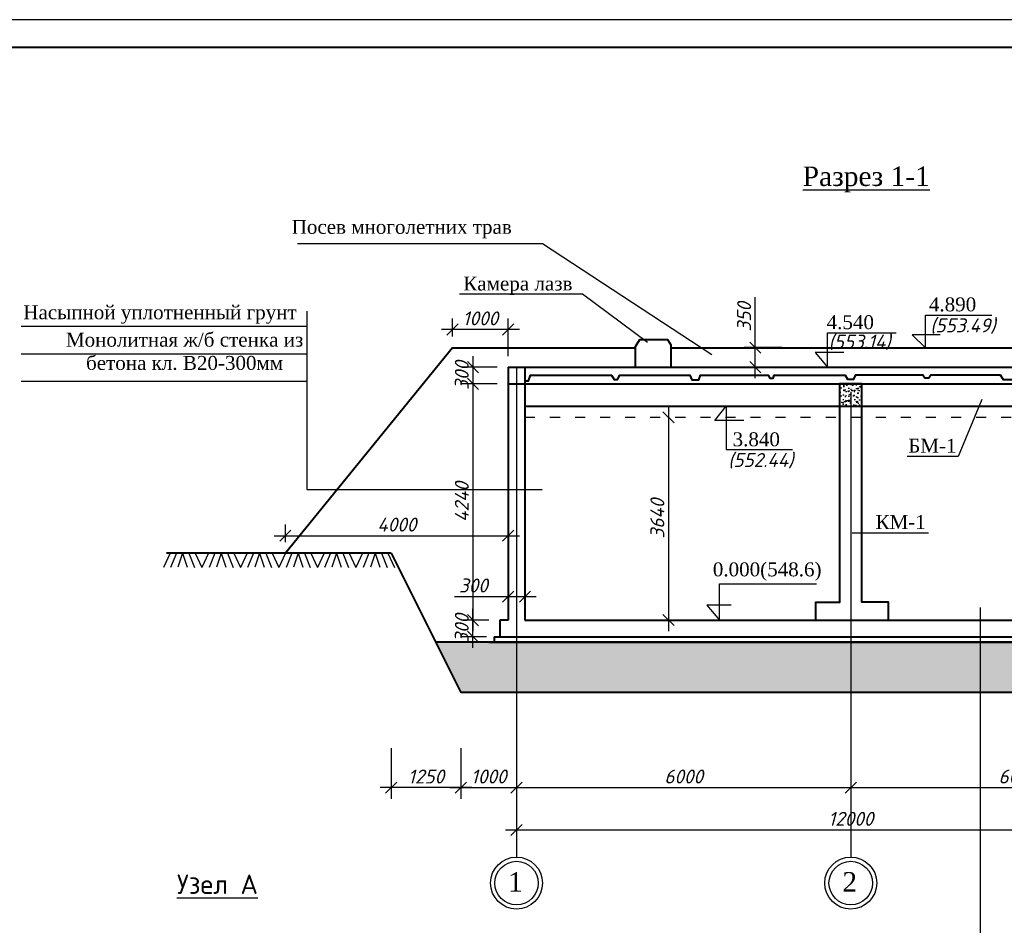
# Model space of a CAD drawing. Header units: millimetres. Extents: x -3143211 to -2549809, y 1060331 to 1394375.
# Tile 129 of 145: x -3028546 to -3010870, y 1312545 to 1328805. Entities that reach past the tile are written whole.
import ezdxf

# ---------------------------------------------------------------- set-up
doc = ezdxf.new("R2010")
doc.units = ezdxf.units.MM
doc.linetypes.add('ACAD_ISO03W100', pattern=[30, 12, -18])
for name, color, linetype in [('01_Red', 7, 'Continuous'), ('Дераза', 5, 'Continuous'), ('ось', 1, 'ACAD_ISO03W100'), ('размер', 34, 'Continuous'), ('РУССКИЙ', 3, 'Continuous'), ('шрифт', 1, 'Continuous')]:
    doc.layers.add(name, color=color, linetype=linetype)
doc.layers.add('Сплошная толстая', color=7, linetype='Continuous', lineweight=40)
doc.styles.get("Standard").update_dxf_attribs({"font": 'isocpeui.ttf'})
doc.styles.add('Times New Romans', font='times.ttf', dxfattribs={"height": 300})
doc.dimstyles.new('STANDARD-100', dxfattribs={"dimtxt": 250, "dimasz": 200, "dimexe": 200, "dimexo": 200, "dimgap": 75, "dimtad": 1, "dimdec": 0, "dimzin": 0, "dimdsep": 46, "dimtxsty": 'Standard', "dimblk": 'OBLIQUE', "dimcen": 0.09, "dimdle": 200, "dimadec": 0, "dimazin": 0, "dimtfac": 1, "dimtdec": 0, "dimtofl": 0, "dimtmove": 0, "dimatfit": 3, "dimldrblk": 'OBLIQUE', "dimfxl": 1, "dimtolj": 1, "dimtzin": 0, "dimarcsym": 0})

# ---------------------------------------------------------------- blocks, each defined once
blk = doc.blocks.new('_Oblique')
at = {"color": 0, "linetype": 'ByBlock', "lineweight": -2}
blk.add_line((-0.5, -0.5), (0.5, 0.5), dxfattribs=at)
blk = doc.blocks.new('*D234')
at = {"layer": 'Defpoints', "color": 0, "transparency": 16777216}
for p in [(-3016898, 1321666), (-3016898, 1318026), (-3016219, 1318026)]:
    blk.add_point(p, dxfattribs=at)
at = {"layer": 'размер', "color": 0, "lineweight": -2, "transparency": 16777216}
for p, q in [((-3016898, 1321866), (-3016898, 1317826)), ((-3017098, 1321666), (-3017098, 1321666)), ((-3016419, 1318026), (-3017098, 1318026))]:
    blk.add_line(p, q, dxfattribs=at)
at = {"layer": 'размер', "color": 0, "lineweight": -2, "transparency": 16777216, "xscale": 200, "yscale": 200, "zscale": 200}
for p, rotation in [((-3016898, 1321666), 90), ((-3016898, 1318026), 270)]:
    blk.add_blockref('_Oblique', p, dxfattribs=dict(at, rotation=rotation))
at = {"layer": 'размер', "color": 0, "transparency": 16777216, "insert": (-3017098, 1319846), "char_height": 250, "attachment_point": 5, "rotation": 90}
blk.add_mtext('\\A1;3640', dxfattribs=at)
blk = doc.blocks.new('*D235')
at = {"layer": 'Defpoints', "color": 0, "transparency": 16777216}
for p in [(-3019476, 1318446), (-3019776, 1318241), (-3019476, 1318234)]:
    blk.add_point(p, dxfattribs=at)
at = {"layer": 'размер', "color": 0, "lineweight": -2, "transparency": 16777216}
for p, q in [((-3019776, 1318441), (-3019776, 1318646)), ((-3019476, 1318434), (-3019476, 1318646)), ((-3020743, 1318446), (-3019776, 1318446)), ((-3019976, 1318446), (-3019276, 1318446))]:
    blk.add_line(p, q, dxfattribs=at)
at = {"layer": 'размер', "color": 0, "lineweight": -2, "transparency": 16777216, "xscale": 200, "yscale": 200, "zscale": 200, "rotation": 180}
blk.add_blockref('_Oblique', (-3019776, 1318446), dxfattribs=at)
at = {"layer": 'размер', "color": 0, "lineweight": -2, "transparency": 16777216, "xscale": 200, "yscale": 200, "zscale": 200}
blk.add_blockref('_Oblique', (-3019476, 1318446), dxfattribs=at)
at = {"layer": 'размер', "color": 0, "transparency": 16777216, "insert": (-3020402, 1318646), "char_height": 250, "attachment_point": 5}
blk.add_mtext('\\A1;300', dxfattribs=at)
blk = doc.blocks.new('*D236')
at = {"layer": 'Defpoints', "color": 0, "transparency": 16777216}
for p in [(-3019626, 1315016), (-3013626, 1315016), (-3013626, 1315016)]:
    blk.add_point(p, dxfattribs=at)
at = {"layer": 'размер', "color": 0, "lineweight": -2, "transparency": 16777216}
blk.add_line((-3019826, 1315016), (-3013426, 1315016), dxfattribs=at)
at = {"layer": 'размер', "color": 0, "lineweight": -2, "transparency": 16777216, "xscale": 200, "yscale": 200, "zscale": 200, "rotation": 180}
blk.add_blockref('_Oblique', (-3019626, 1315016), dxfattribs=at)
at = {"layer": 'размер', "color": 0, "lineweight": -2, "transparency": 16777216, "xscale": 200, "yscale": 200, "zscale": 200}
blk.add_blockref('_Oblique', (-3013626, 1315016), dxfattribs=at)
at = {"layer": 'размер', "color": 0, "transparency": 16777216, "insert": (-3016626, 1315216), "char_height": 250, "width": 744.55, "attachment_point": 5}
blk.add_mtext('\\A1;6000', dxfattribs=at)
blk = doc.blocks.new('*D218')
at = {"layer": 'Defpoints', "color": 0, "transparency": 16777216}
for p in [(-3013626, 1315016), (-3007626, 1315016), (-3007626, 1315016)]:
    blk.add_point(p, dxfattribs=at)
at = {"layer": 'размер', "color": 0, "lineweight": -2, "transparency": 16777216}
blk.add_line((-3013826, 1315016), (-3007426, 1315016), dxfattribs=at)
at = {"layer": 'размер', "color": 0, "lineweight": -2, "transparency": 16777216, "xscale": 200, "yscale": 200, "zscale": 200, "rotation": 180}
blk.add_blockref('_Oblique', (-3013626, 1315016), dxfattribs=at)
at = {"layer": 'размер', "color": 0, "lineweight": -2, "transparency": 16777216, "xscale": 200, "yscale": 200, "zscale": 200}
blk.add_blockref('_Oblique', (-3007626, 1315016), dxfattribs=at)
at = {"layer": 'размер', "color": 0, "transparency": 16777216, "insert": (-3010626, 1315216), "char_height": 250, "width": 744.55, "attachment_point": 5}
blk.add_mtext('\\A1;6000', dxfattribs=at)
blk = doc.blocks.new('*D221')
at = {"layer": 'Defpoints', "color": 0, "transparency": 16777216}
for p in [(-3019626, 1314257), (-3007626, 1314257), (-3007626, 1314254)]:
    blk.add_point(p, dxfattribs=at)
at = {"layer": 'размер', "color": 0, "lineweight": -2, "transparency": 16777216}
for p, q in [((-3007626, 1314454), (-3007626, 1314457)), ((-3019826, 1314257), (-3007426, 1314257))]:
    blk.add_line(p, q, dxfattribs=at)
at = {"layer": 'размер', "color": 0, "lineweight": -2, "transparency": 16777216, "xscale": 200, "yscale": 200, "zscale": 200, "rotation": 180}
blk.add_blockref('_Oblique', (-3019626, 1314257), dxfattribs=at)
at = {"layer": 'размер', "color": 0, "lineweight": -2, "transparency": 16777216, "xscale": 200, "yscale": 200, "zscale": 200}
blk.add_blockref('_Oblique', (-3007626, 1314257), dxfattribs=at)
at = {"layer": 'размер', "color": 0, "transparency": 16777216, "insert": (-3013626, 1314457), "char_height": 250, "width": 873.9, "attachment_point": 5}
blk.add_mtext('\\A1;12000', dxfattribs=at)
blk = doc.blocks.new('*D242')
at = {"color": 0, "lineweight": -2, "transparency": 16777216}
for p, q in [((-3015341, 1322916), (-3015341, 1323821)), ((-3014866, 1322916), (-3015541, 1322916)), ((-3015341, 1322366), (-3015341, 1322916)), ((-3014866, 1322566), (-3015541, 1322566))]:
    blk.add_line(p, q, dxfattribs=at)
at = {"layer": 'Defpoints', "color": 0, "transparency": 16777216}
for p in [(-3015341, 1322916), (-3014666, 1322916), (-3014666, 1322566)]:
    blk.add_point(p, dxfattribs=at)
at = {"color": 0, "lineweight": -2, "transparency": 16777216, "xscale": 200, "yscale": 200, "zscale": 200}
for p, rotation in [((-3015341, 1322916), 90), ((-3015341, 1322566), 270)]:
    blk.add_blockref('_Oblique', p, dxfattribs=dict(at, rotation=rotation))
at = {"color": 0, "transparency": 16777216, "insert": (-3015541, 1323469), "char_height": 250, "attachment_point": 5, "rotation": 90}
blk.add_mtext('\\A1;{\\fISOCPEUR|b0|i1|c238|p34;35}0', dxfattribs=at)
blk = doc.blocks.new('*D256')
at = {"color": 0, "lineweight": -2, "transparency": 16777216}
for p, q in [((-3020776, 1323116), (-3020776, 1323442)), ((-3019776, 1322766), (-3019776, 1323442)), ((-3019576, 1323242), (-3020976, 1323242))]:
    blk.add_line(p, q, dxfattribs=at)
at = {"layer": 'Defpoints', "color": 0, "transparency": 16777216}
for p in [(-3020776, 1323242), (-3020776, 1322916), (-3019776, 1322566)]:
    blk.add_point(p, dxfattribs=at)
at = {"color": 0, "lineweight": -2, "transparency": 16777216, "xscale": 200, "yscale": 200, "zscale": 200, "rotation": 180}
blk.add_blockref('_Oblique', (-3020776, 1323242), dxfattribs=at)
at = {"color": 0, "lineweight": -2, "transparency": 16777216, "xscale": 200, "yscale": 200, "zscale": 200}
blk.add_blockref('_Oblique', (-3019776, 1323242), dxfattribs=at)
at = {"color": 0, "transparency": 16777216, "insert": (-3020276, 1323442), "char_height": 250, "attachment_point": 5}
blk.add_mtext('\\A1;1000', dxfattribs=at)
blk = doc.blocks.new('*D212')
at = {"layer": 'Defpoints', "color": 0, "transparency": 16777216}
for p in [(-3019776, 1322566), (-3020409, 1322266), (-3019776, 1322266)]:
    blk.add_point(p, dxfattribs=at)
at = {"layer": 'размер', "color": 0, "lineweight": -2, "transparency": 16777216}
for p, q in [((-3020409, 1322766), (-3020409, 1322066)), ((-3019976, 1322566), (-3020609, 1322566)), ((-3019976, 1322266), (-3020609, 1322266))]:
    blk.add_line(p, q, dxfattribs=at)
at = {"layer": 'размер', "color": 0, "lineweight": -2, "transparency": 16777216, "xscale": 200, "yscale": 200, "zscale": 200}
for p, rotation in [((-3020409, 1322566), 90), ((-3020409, 1322266), 270)]:
    blk.add_blockref('_Oblique', p, dxfattribs=dict(at, rotation=rotation))
at = {"layer": 'размер', "color": 0, "transparency": 16777216, "insert": (-3020609, 1322416), "char_height": 250, "attachment_point": 5, "rotation": 90}
blk.add_mtext('\\A1;300', dxfattribs=at)
blk = doc.blocks.new('*D213')
at = {"layer": 'Defpoints', "color": 0, "transparency": 16777216}
for p in [(-3019776, 1322266), (-3020409, 1318024), (-3019926, 1318024)]:
    blk.add_point(p, dxfattribs=at)
at = {"layer": 'размер', "color": 0, "lineweight": -2, "transparency": 16777216}
for p, q in [((-3020409, 1322466), (-3020409, 1317824)), ((-3019976, 1322266), (-3020609, 1322266)), ((-3020126, 1318024), (-3020609, 1318024))]:
    blk.add_line(p, q, dxfattribs=at)
at = {"layer": 'размер', "color": 0, "lineweight": -2, "transparency": 16777216, "xscale": 200, "yscale": 200, "zscale": 200}
for p, rotation in [((-3020409, 1322266), 90), ((-3020409, 1318024), 270)]:
    blk.add_blockref('_Oblique', p, dxfattribs=dict(at, rotation=rotation))
at = {"layer": 'размер', "color": 0, "transparency": 16777216, "insert": (-3020609, 1320145), "char_height": 250, "attachment_point": 5, "rotation": 90}
blk.add_mtext('\\A1;4240', dxfattribs=at)
blk = doc.blocks.new('*D257')
at = {"color": 0, "lineweight": -2, "transparency": 16777216}
for p, q in [((-3020409, 1317526), (-3020409, 1318224)), ((-3020126, 1318024), (-3020609, 1318024)), ((-3020165, 1317726), (-3020609, 1317726))]:
    blk.add_line(p, q, dxfattribs=at)
at = {"layer": 'Defpoints', "color": 0, "transparency": 16777216}
for p in [(-3020409, 1318024), (-3019926, 1318024), (-3019965, 1317726)]:
    blk.add_point(p, dxfattribs=at)
at = {"color": 0, "lineweight": -2, "transparency": 16777216, "xscale": 200, "yscale": 200, "zscale": 200}
for p, rotation in [((-3020409, 1318024), 90), ((-3020409, 1317726), 270)]:
    blk.add_blockref('_Oblique', p, dxfattribs=dict(at, rotation=rotation))
at = {"color": 0, "transparency": 16777216, "insert": (-3020609, 1317875), "char_height": 250, "attachment_point": 5, "rotation": 90}
blk.add_mtext('\\A1;{\\fISOCPEUR|b0|i1|c238|p34;300}', dxfattribs=at)
blk = doc.blocks.new('*D260')
at = {"color": 0, "lineweight": -2, "transparency": 16777216}
for p, q in [((-3020626, 1315726), (-3020626, 1314816)), ((-3019626, 1315726), (-3019626, 1314816)), ((-3020826, 1315016), (-3019426, 1315016))]:
    blk.add_line(p, q, dxfattribs=at)
at = {"layer": 'Defpoints', "color": 0, "transparency": 16777216}
for p in [(-3020626, 1315926), (-3019626, 1315926), (-3019626, 1315016)]:
    blk.add_point(p, dxfattribs=at)
at = {"color": 0, "lineweight": -2, "transparency": 16777216, "xscale": 200, "yscale": 200, "zscale": 200, "rotation": 180}
blk.add_blockref('_Oblique', (-3020626, 1315016), dxfattribs=at)
at = {"color": 0, "lineweight": -2, "transparency": 16777216, "xscale": 200, "yscale": 200, "zscale": 200}
blk.add_blockref('_Oblique', (-3019626, 1315016), dxfattribs=at)
at = {"color": 0, "transparency": 16777216, "insert": (-3020126, 1315216), "char_height": 250, "attachment_point": 5}
blk.add_mtext('\\A1;1000', dxfattribs=at)
blk = doc.blocks.new('*D261')
at = {"color": 0, "lineweight": -2, "transparency": 16777216}
for p, q in [((-3023776, 1319426), (-3023776, 1319739)), ((-3019776, 1319426), (-3019776, 1319739)), ((-3023976, 1319539), (-3019576, 1319539))]:
    blk.add_line(p, q, dxfattribs=at)
at = {"layer": 'Defpoints', "color": 0, "transparency": 16777216}
for p in [(-3019776, 1319539), (-3023776, 1319226), (-3019776, 1319226)]:
    blk.add_point(p, dxfattribs=at)
at = {"color": 0, "lineweight": -2, "transparency": 16777216, "xscale": 200, "yscale": 200, "zscale": 200, "rotation": 180}
blk.add_blockref('_Oblique', (-3023776, 1319539), dxfattribs=at)
at = {"color": 0, "lineweight": -2, "transparency": 16777216, "xscale": 200, "yscale": 200, "zscale": 200}
blk.add_blockref('_Oblique', (-3019776, 1319539), dxfattribs=at)
at = {"color": 0, "transparency": 16777216, "insert": (-3021776, 1319739), "char_height": 250, "attachment_point": 5}
blk.add_mtext('\\A1;4000', dxfattribs=at)
blk = doc.blocks.new('*D269')
at = {"color": 0, "lineweight": -2, "transparency": 16777216}
for p, q in [((-3021876, 1315726), (-3021876, 1314816)), ((-3020626, 1315726), (-3020626, 1314816)), ((-3020426, 1315016), (-3022076, 1315016))]:
    blk.add_line(p, q, dxfattribs=at)
at = {"layer": 'Defpoints', "color": 0, "transparency": 16777216}
for p in [(-3021876, 1315926), (-3020626, 1315926), (-3021876, 1315016)]:
    blk.add_point(p, dxfattribs=at)
at = {"color": 0, "lineweight": -2, "transparency": 16777216, "xscale": 200, "yscale": 200, "zscale": 200, "rotation": 180}
blk.add_blockref('_Oblique', (-3021876, 1315016), dxfattribs=at)
at = {"color": 0, "lineweight": -2, "transparency": 16777216, "xscale": 200, "yscale": 200, "zscale": 200}
blk.add_blockref('_Oblique', (-3020626, 1315016), dxfattribs=at)
at = {"color": 0, "transparency": 16777216, "insert": (-3021251, 1315216), "char_height": 250, "attachment_point": 5}
blk.add_mtext('\\A1;1250', dxfattribs=at)

msp = doc.modelspace()

# ---------------------------------------------------------------- hatches: boundary and pattern name
at = {"layer": '01_Red'}
h = msp.add_hatch(dxfattribs=at)
h.set_pattern_fill('GRAVEL', color=251, scale=15)
h.set_pattern_definition([(228.0127875, (-5395.41, 481), (-3048.00000024, -3428.99999979), [51.258216, -5074.572546]), (184.969741, (-5429.701, 442.9), (4571.99999819, 381.000021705), [87.96071, -8708.107334]), (132.5104471, (-5517.33, 435.28), (3810.00000161, -4190.99999854), [62.02223, -6140.20842]), (267.273689, (-5665.921, 340.03), (381.0000008, 7619.99999996), [80.10068, -7929.965614]), (292.8336542, (-5669.731, 260.02), (-1905.00000016, 4571.99999993), [78.545055, -7775.97116]), (357.273689, (-5639.251, 187.63), (-7619.99999996, 381.0000008), [80.10068, -7929.965614]), (37.69424047, (-5559.241, 183.82), (-4952.99999978, -3810.000000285), [105.92905, -10486.967297]), (72.25532837, (-5475.421, 248.59), (2667.00000072, 8381.99999977), [100.00793, -9900.78849]), (121.4295656, (-5444.941, 343.84), (-3048.00000043, 4952.99999973), [80.37195, -7956.831855]), (175.2363583, (-5486.85, 412.42), (4190.99999994, -381.00000066), [91.75699, -4496.090542]), (222.3974378, (-5578.291, 420.04), (-4571.999999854, -4191.00000016), [118.66169, -11747.515877]), (138.8140748, (-5288.73, 336.22), (-2666.99999984, 2286.0000002), [40.50068, -4009.584874]), (171.4692344, (-5319.211, 362.89), (4953.00000013, -761.99999914), [77.052297, -7628.19585]), (225, (-5395.4, 374.32), (-5e-14, -381), [53.8814, -484.933966]), (203.1985905, (-5422.08, 420.04), (1905.00000005, 761.9999999), [29.0162, -2872.593355]), (291.8014095, (-5448.75, 408.61), (-381.0000001, 1143), [41.034843, -2010.71295]), (30.9637565, (-5433.51, 370.51), (1143, 762), [66.64795, -2154.944723]), (161.565051, (-5376.36, 404.8), (762, -381), [48.19307, -1156.634718]), (16.3895403, (-5669.731, 408.61), (3810, 1143), [67.5132, -6683.824]), (70.3461759, (-5604.96, 427.66), (-1524.00000014, -4190.99999995), [56.63984, -5607.33235]), (293.1985905, (-5376.36, 481), (-761.9999999, 1905.00000005), [58.032015, -2843.57754]), (343.6104597, (-5353.501, 427.66), (-3810.00000008, 1142.99999973), [67.5132, -6683.824]), (339.4439548, (-5669.73, 172.39), (-1905, 762), [65.10528, -3190.160147]), (294.7751406, (-5608.77, 149.53), (-1905.00000227, 4190.99999897), [54.55082, -5400.539007]), (66.8014095, (-5372.55, 100), (761.9999999, 1905.00000005), [58.032015, -2843.57754]), (17.35402464, (-5349.691, 153.34), (-4952.9999999, -1524.00000032), [63.86741, -6322.856397]), (69.4439548, (-5559.24, 100), (-762, -1905), [32.55264, -3222.712787]), (101.3099325, (-5395.41, 100), (-381, 1524), [19.42719, -1923.299245]), (165.9637565, (-5399.22, 119.05), (1143, -381), [78.545055, -1492.35819]), (186.00900596, (-5475.421, 138.1), (3809.99999998, 381.0000002), [72.79005, -7206.20473]), (303.6900675, (-5433.51, 336.22), (-381, 762), [54.94858, -1318.766454]), (353.1572266, (-5403.031, 290.5), (6477.00000004, -761.99999966), [95.933514, -9497.40136]), (60.9453959, (-5307.78, 279.07), (-1524.00000004, -2666.99999998), [39.226236, -3883.408848]), (90, (-5288.73, 313.36), (-381, 381), [22.86, -358.14]), (120.2564372, (-5483.04, 149.53), (1523.99999981, -2667.0000001), [52.930044, -5240.091116]), (48.0127875, (-5509.71, 195.25), (3048.00000025, 3428.99999978), [102.51643, -5023.31433]), (0, (-5441.13, 271.45), (381, 381), [99.06, -281.94]), (325.3048465, (-5342.07, 271.45), (3810.00000144, -2666.99999794), [60.241434, -5963.89751]), (254.0546041, (-5292.54, 237.16), (-381, -1524), [55.47436, -2718.247506]), (207.64597536, (-5307.781, 183.82), (-7239.000000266, -3809.999999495), [90.321765, -8941.869663]), (175.42607874, (-5387.791, 141.91), (-4953, 381), [95.55442, -9459.87697])])
h.paths.add_polyline_path([(-3021076.17983, 1317626.21552), (-3020626.10062, 1316726.21552), (-3006626.10062, 1316726.21552), (-3006176.02141, 1317626.21552)])
at = {"layer": 'Дераза'}
h = msp.add_hatch(dxfattribs=at)
h.set_pattern_fill('AR-CONC', color=0)
h.set_pattern_definition([(50, (123633.97, -986962.96), (182.184669, -15.9390855), [19.05, -209.55]), (355, (123633.97, -986962.96), (-35.243421, 191.056845), [15.24, -167.640584]), (100.4514447, (123649.15, -986964.29), (146.941247, 175.117752), [16.190009, -178.090245]), (46.1842, (123633.97, -986912.16), (271.079041, -42.042328), [28.575, -314.325]), (96.6355576, (123656.56, -986915.67), (237.404134, 247.426125), [24.285023, -267.135608]), (351.184151, (123633.97, -986912.16), (237.404134, 247.426125), [22.859967, -251.459732]), (21, (123659.37, -986924.86), (151.614391, -102.265198), [19.05, -209.55]), (326, (123659.37, -986924.86), (61.802028, 184.187966), [15.24, -167.64]), (71.451445, (123672, -986933.38), (213.416419, 81.922769), [16.190009, -178.089938]), (37.5, (123633.966, -986962.96), (3.0886033, 84.5550389), [0, -165.608, 0, -170.18, 0, -168.275]), (7.5, (123633.97, -986962.96), (66.8196625, 100.1805748), [0, -97.028, 0, -161.798, 0, -64.135]), (327.5, (123577.324, -986962.96), (135.5905952, -5.728744), [0, -63.5, 0, -198.12, 0, -262.89]), (317.5, (123551.92, -986962.96), (148.1291814, 25.426491), [0, -82.55, 0, -131.572, 0, -186.69])])
h.paths.add_polyline_path([(-3013426.53447, 1322065.32493), (-3013826.36874, 1322065.77555), (-3013826.36874, 1321865.77555), (-3013426.53447, 1321865.32493)])
h.paths.add_polyline_path([(-3013425.95575, 1322265.77555), (-3013825.79002, 1322265.77555), (-3013826.36874, 1322065.77555), (-3013426.53447, 1322065.77555)])

# ---------------------------------------------------------------- linework, layer by layer
at = {"color": 0}
for p, q in [((-3025846.98642, 1319225.77555), (-3025966.87054, 1318971.15897)), ((-3025733.58243, 1319225.77555), (-3025837.26587, 1318969.54055)), ((-3025621.22936, 1319225.77555), (-3025704.69148, 1318972.72024)), ((-3025621.22936, 1319225.77555), (-3025537.76725, 1318972.72024)), ((-3025508.8763, 1319225.77555), (-3025405.19285, 1318969.54055)), ((-3025395.47231, 1319225.77555), (-3025275.58819, 1318971.15897)), ((-3025155.70407, 1319225.77555), (-3025275.58819, 1318971.15897)), ((-3025042.30008, 1319225.77555), (-3025145.98352, 1318969.54055)), ((-3024929.94701, 1319225.77555), (-3025013.40913, 1318972.72024)), ((-3024929.94701, 1319225.77555), (-3024846.4849, 1318972.72024)), ((-3024817.59395, 1319225.77555), (-3024713.9105, 1318969.54055)), ((-3024704.18996, 1319225.77555), (-3024584.30584, 1318971.15897)), ((-3024464.42172, 1319225.77555), (-3024584.30584, 1318971.15897)), ((-3024351.01773, 1319225.77555), (-3024454.70118, 1318969.54055)), ((-3024238.66466, 1319225.77555), (-3024322.12678, 1318972.72024)), ((-3024238.66466, 1319225.77555), (-3024155.20255, 1318972.72024)), ((-3024126.3116, 1319225.77555), (-3024022.62815, 1318969.54055)), ((-3024012.90761, 1319225.77555), (-3023893.02349, 1318971.15897)), ((-3023773.13937, 1319225.77555), (-3023893.02349, 1318971.15897)), ((-3023659.73538, 1319225.77555), (-3023763.41883, 1318969.54055)), ((-3023547.38231, 1319225.77555), (-3023630.84443, 1318972.72024)), ((-3023547.38231, 1319225.77555), (-3023463.9202, 1318972.72024)), ((-3023435.02925, 1319225.77555), (-3023331.3458, 1318969.54055)), ((-3023321.62526, 1319225.77555), (-3023201.74114, 1318971.15897)), ((-3023081.85702, 1319225.77555), (-3023201.74114, 1318971.15897)), ((-3022968.45303, 1319225.77555), (-3023072.13648, 1318969.54055)), ((-3022856.09997, 1319225.77555), (-3022939.56208, 1318972.72024)), ((-3022856.09997, 1319225.77555), (-3022772.63785, 1318972.72024)), ((-3022743.7469, 1319225.77555), (-3022640.06345, 1318969.54055)), ((-3022630.34291, 1319225.77555), (-3022510.45879, 1318971.15897)), ((-3022390.57467, 1319225.77555), (-3022510.45879, 1318971.15897)), ((-3022277.17068, 1319225.77555), (-3022380.85413, 1318969.54055)), ((-3022164.81762, 1319225.77555), (-3022248.27973, 1318972.72024)), ((-3022164.81762, 1319225.77555), (-3022081.3555, 1318972.72024)), ((-3022052.46455, 1319225.77555), (-3021948.78111, 1318969.54055)), ((-3021939.06056, 1319225.77555), (-3021819.17644, 1318971.15897))]:
    msp.add_line(p, q, dxfattribs=at)
msp.add_line((-3021876.10062, 1319225.77555), (-3020626.10062, 1316726.21552))
msp.add_lwpolyline([(-3057296.73173, 1286804.62022), (-2997896.73173, 1286804.62022), (-2997896.73173, 1328804.62022), (-3057296.73173, 1328804.62022)], close=True)
at = {"lineweight": 40, "ltscale": 25}
msp.add_lwpolyline([(-3055296.73173, 1287304.62022), (-2998396.73173, 1287304.62022), (-2998396.73173, 1328304.62022), (-3055296.73173, 1328304.62022)], close=True, dxfattribs=at)
at = {"color": 0}
for points in [[(-3019162.05718, 1324789.06344), (-3016122.18566, 1322791.03568)], [(-3023388.87338, 1323573.78635), (-3023388.87338, 1320370.96977), (-3019168.7768, 1320367.82019)]]:
    msp.add_lwpolyline(points, dxfattribs=at)
at = {"layer": 'ось', "color": 0, "ltscale": 15}
msp.add_line((-3019475.96997, 1321665.77555), (-3007907.81849, 1321665.77555), dxfattribs=at)
at = {"layer": 'размер', "color": 0}
for points in [[(-3015547.67372, 1321610.086), (-3016064.59478, 1321610.086), (-3015860.62025, 1321865.77555), (-3015860.62025, 1321085.24416), (-3014669.34475, 1321085.24416)], [(-3011272.19624, 1321983.25866), (-3011700.20902, 1320961.73703), (-3012613.55531, 1320961.73703)], [(-3013599.76455, 1319591.43302), (-3012232.61462, 1319591.43302)], [(-3015773.0894, 1318295.58032), (-3016212.33515, 1318295.58032), (-3015983.25499, 1318025.77555), (-3015983.25499, 1318676.10719), (-3014242.10724, 1318676.10719)]]:
    msp.add_lwpolyline(points, dxfattribs=at)
at = {"layer": 'Сплошная толстая', "color": 0}
for p, q in [((-3020776.12725, 1322915.86125), (-3023776.12725, 1319225.77555)), ((-3020775.67177, 1322915.86125), (-3017491.14626, 1322915.86125)), ((-3016859.31806, 1322915.86125), (-3006476.074, 1322915.86125)), ((-3019775.67177, 1322565.86125), (-3007476.074, 1322565.86125)), ((-3019775.67177, 1322565.86125), (-3019775.67177, 1318024.49127)), ((-3019475.96997, 1322565.86125), (-3019475.96997, 1318025.77555)), ((-3021876.10062, 1319225.77555), (-3025909.85781, 1319225.77555)), ((-3021876.10062, 1319225.77555), (-3020626.10062, 1316726.21552)), ((-3019775.67177, 1318024.49127), (-3019925.67177, 1318024.49127)), ((-3019925.67177, 1318024.49127), (-3019925.67177, 1317725.77555)), ((-3019475.96997, 1318025.77555), (-3007776.28931, 1318025.77555)), ((-3006176.02141, 1317626.21552), (-3021076.17983, 1317626.21552)), ((-3020125.91397, 1317625.90599), (-3007542.50915, 1317625.90599)), ((-3020025.67177, 1317725.77555), (-3007226.52948, 1317725.77555)), ((-3020025.67177, 1317725.77555), (-3020025.67177, 1317625.90599)), ((-3019837.88718, 1317625.90599), (-3007126.28728, 1317625.90599)), ((-3006626.10062, 1316726.21552), (-3020626.10062, 1316726.21552))]:
    msp.add_line(p, q, dxfattribs=at)
for points in [[(-3017491.14626, 1322568.86125), (-3017491.14626, 1322936.75814), (-3017410.31323, 1323064.5754), (-3016916.87088, 1323064.5754), (-3016856.64152, 1322964.81165), (-3016856.64152, 1322568.86125)], [(-3019475.96997, 1322318.90962), (-3019411.8811, 1322318.90962), (-3019373.26961, 1322424.9993), (-3017923.13588, 1322424.9993), (-3017873.6561, 1322344.36508), (-3017811.40899, 1322344.36508), (-3017770.96633, 1322425.15345), (-3016512.33115, 1322425.15345), (-3016476.72543, 1322340.71078), (-3016354.60377, 1322340.71078), (-3016321.58756, 1322424.5855), (-3015110.92397, 1322424.5855), (-3015079.45907, 1322368.82236), (-3015018.13992, 1322368.82236), (-3014998.5702, 1322424.87373), (-3013725.75987, 1322424.87373), (-3013684.37583, 1322350.35018), (-3013570.32517, 1322350.35018), (-3013533.53919, 1322426.15376), (-3012331.12401, 1322426.15376), (-3012296.68583, 1322374.26535), (-3012223.75843, 1322374.26535), (-3012190.33301, 1322425.87708), (-3010942.33997, 1322425.87708), (-3010887.58858, 1322345.09083), (-3010704.89974, 1322345.09083)], [(-3019775.67177, 1322265.77555), (-3007476.074, 1322265.77555)], [(-3013826.36874, 1322265.77555), (-3013826.36874, 1318338.43498), (-3014256.90131, 1318338.43498), (-3014256.90131, 1318025.77555)], [(-3012950.31715, 1318025.77555), (-3012950.31715, 1318345.504), (-3013426.53447, 1318345.504), (-3013426.53447, 1322265.77555)], [(-3019463.13502, 1321865.77555), (-3007776.28931, 1321865.77555)]]:
    msp.add_lwpolyline(points, dxfattribs=at)
msp.add_lwpolyline([(-3013826.36874, 1321865.77555), (-3013426.53447, 1321865.77555), (-3013426.2125, 1322265.32493), (-3013826.04678, 1322266.22616)], close=True, dxfattribs=at)
at = {"layer": 'шрифт', "color": 0}
msp.add_line((-3011302.22808, 1318248.20073), (-3011302.22808, 1309972.99495), dxfattribs=at)
for points in [[(-3023555.99822, 1324789.06344), (-3019162.05718, 1324789.06344)], [(-3020652.91233, 1323882.25708), (-3018443.54377, 1323882.25708), (-3017277.65024, 1323014.42926)], [(-3012020.26952, 1323149.06646), (-3012523.1172, 1323149.06646), (-3012286.85865, 1322915.86125), (-3012286.85865, 1323502.16493), (-3011092.49468, 1323502.16493)], [(-3028516.64482, 1323299.50498), (-3023388.87338, 1323299.50498)], [(-3013752.9186, 1322828.83994), (-3014265.43665, 1322828.83994), (-3014043.69389, 1322565.86125), (-3014043.69389, 1323182.40968), (-3012812.57222, 1323182.40968)], [(-3028516.64482, 1322805.76706), (-3023388.87338, 1322805.76706)], [(-3019626.10062, 1322565.86125), (-3019626.10062, 1313768.78126)], [(-3028516.64482, 1322313.14535), (-3023388.87338, 1322313.14535)], [(-3013626.10062, 1322124.32876), (-3013626.10062, 1313768.78126)]]:
    msp.add_lwpolyline(points, dxfattribs=at)
for centre, radius in [((-3019626.10062, 1313302.69807), 466.08319), ((-3013626.10062, 1313302.69807), 466.08319), ((-3019626.10062, 1313302.69807), 391.08319), ((-3013626.10062, 1313302.69807), 391.08319)]:
    msp.add_circle(centre, radius, dxfattribs=at)

# ---------------------------------------------------------------- texts
at = {"attachment_point": 1}
for s, insert, char_height, width in [('(553.49)', (-3012199.73411, 1323441.10178), 250, 1207.3613788), ('(553.14)', (-3014024.77553, 1323149.86818), 250, 1207.3613788), ('(552.44)', (-3015826.98777, 1321024.18102), 250, 1060.3409091), ('{\\fISOCPEUR|b0|i0|c204|p34;\\LУзел А}', (-3025722.44866, 1313457.62851), 350, 2074.5216078)]:
    msp.add_mtext(s, dxfattribs=dict(at, insert=insert, char_height=char_height, width=width))
at = {"layer": 'размер', "color": 0, "char_height": 250, "attachment_point": 2}
for s, insert, width in [('{\\fTimes New Roman|b0|i0|c0|p18;3.840}', (-3015322.822, 1321395.71084), 7229.0818203), ('{\\fTimes New Roman|b0|i0|c204|p18;БМ-1}', (-3012160.47047, 1321281.09364), 1002.3168452), ('{\\fTimes New Roman|b0|i0|c204|p18;КМ-1}', (-3012731.03457, 1319910.78963), 839.3781543), ('{\\fTimes New Roman|b0|i0|c204|p18;0.000(548.6)}', (-3015126.70386, 1319060.30873), 1801.3464311)]:
    msp.add_mtext(s, dxfattribs=dict(at, insert=insert, width=width))
at = {"layer": 'РУССКИЙ', "color": 0, "insert": (-3080373.952, 1323902.79692), "char_height": 300, "width": 20366.9950558, "attachment_point": 1, "style": 'Times New Romans'}
msp.add_mtext('{\\T0.9;                          Характеристики района строительства:\\PПроект разработан для следующих условий строительства:\\PРасчетная зимняя температура воздух   -8 °C\\PСкоростной напор ветра             - 38кг/м2\\PВес снегового покрова               - 50кг/м2\\PСейсмичность площадки              - 7 баллов\\PКатегория грунтов по сейсмическим свойствам - III.\\PРасчетная сейсмичность площадки     - 8 баллов\\PГлубина промерзания грунта           -  0.30 м\\P                            Инженерно-геологические данные:}  \\P\\pi886.251,t12048.75;{\\LПервый инженерно-геологический элемент (ИГЭ-1)} – Лессовидные супеси, лёгкие,\\Pкоричневого цвета, твёрдых, высокопористые, просадочные, залегающие выше УПВ.\\PГрунты слоя развиты повсеместно в разрезе участка изысканий и залегают с поверхности под почвенно-растительным.\\PМощность грунтов элемента изменяется в диапазоне 10,0 м.\\PГрунты ИГЭ-1 на исследованном участке просадочные при бытовом давлении (от собственного веса).\\P\\pi600,tz;Тип грунтовых условий по просадочности согласно КМК 2.02.01-98 – II (второй).\\PСуммарная величина просадки от собственного веса грунта (при замочке её водой до\\Pполного водонасыщения) на вскрытую глубину от Ск-1 7,1см.{\\T0.9;\\PСо следующими характеристиками:\\P\\pi0;      Плотность  грунта = 1.64 т/м3; \\P      Уд.сцепление  = 5 кПа.\\P      Угол внутреннего трения  =23°.\\P}Подземные воды в период изысканий (май 2026 г) не вскрыты на глубинах 10,0м, от поверхности земли.\\P Подземные воды по содержанию сульфатов, согласно таблице 6 и 7 КМК 2.03.11-96, оценивается как слабоагрессивные к бетонам на портландцементе по ГОСТ 10178-85*, и неагрессивные к бетонам на сулфатостойких цементах по ГОСТ 22266-94, а также среднеагрессивные\\Pна арматуру железобетонных конструкции при периодическом смачивании.\\PВ соответствии с приложением 1 КМК 2.01.03-96 с учетом изменения № 1 сейсмичность района – 7 баллов с повторяемостью землетрясений 1 раз в 100 лет (н.п Бандихан).\\PКатегория грунтов по сейсмическим свойствам – III (третья). \\PОснованием под фундаменты будет служить грунтовая подушка из суглинки:Указания по производству работ:\\PОтрыть котлован по заданным размерам и отметкам.{\\A1;Полив водой уплотняемого грунта насыпей}.\\P  Подушку также отсыпать слоями - 30 см. {\\fISOCPEUR|b0|i0|c204|p34;\\C7;суглинки},  уплотнения послойна послойном укатками. После уплотнения на границе уплотненной толщи должны быть получены характеристики 1.65 т/м³. указанным на чертеже. \\PКотлован должен быть принят и освидетельствован специалистом инженером-геологом.', dxfattribs=at)
at = {"layer": 'шрифт', "color": 0, "attachment_point": 2}
for s, insert, char_height, width in [('{\\fTimes New Roman|b0|i0|c204|p18;\\LРазрез 1-1}', (-3013348.42381, 1326168.67343), 350, 2171.3803172), ('{\\fTimes New Roman|b0|i0|c204|p18;Посев многолетних трав}', (-3021687.25713, 1325209.89442), 250, 7229.0818203), ('{\\fTimes New Roman|b0|i0|c204|p18;Камера лазв}', (-3019602.16556, 1324192.39759), 250, 7229.0818203), ('{\\fTimes New Roman|b0|i0|c0|p18;4.\\fTimes New Roman|b0|i0|c204|p18;89\\fTimes New Roman|b0|i0|c0|p18;0}', (-3011798.91823, 1323818.16224), 250, 1161.737541), ('{\\fTimes New Roman|b0|i0|c204|p18;Насыпной уплотненный грунт}', (-3026027.18401, 1323676.61536), 250, 7229.0818203), ('{\\fTimes New Roman|b0|i0|c0|p18;4.540}', (-3013634.95463, 1323498.40699), 250, 7229.0818203), ('{\\fTimes New Roman|b0|i0|c204|p18;Монолитная ж/б стенка из бетона кл. В20-300мм}', (-3025585.59337, 1323183.84884), 250, 5089.8237032), ('{\\fTimes New Roman|b0|i0|c204|p18;1}', (-3019645.06275, 1313499.87231), 350, 219.0010815), ('{\\fTimes New Roman|b0|i0|c204|p18;2}', (-3013645.06275, 1313499.87231), 350, 219.0010815)]:
    msp.add_mtext(s, dxfattribs=dict(at, insert=insert, char_height=char_height, width=width))

# ---------------------------------------------------------------- dimensions: what is measured, and where the dimension line sits
for base, p1, p2, text, picture, middle in [((-3015341.10046, 1322915.86125), (-3014665.5708, 1322565.86125), (-3014665.5708, 1322915.86125), '{\\fISOCPEUR|b0|i1|c238|p34;35}0', '*D242', (-3015341.10046, 1323468.51277)), ((-3020409.09448, 1318024.49127), (-3019965.06712, 1317725.77555), (-3019925.67177, 1318024.49127), '{\\fISOCPEUR|b0|i1|c238|p34;300}', '*D257', (-3020409.09448, 1317875.13341))]:
    dim = msp.add_linear_dim(base=base, p1=p1, p2=p2, angle=90, text=text, dimstyle='STANDARD-100', override={"dimfxl": 800, "dimfxlon": 1})
    dim.commit()
    dim.dimension.update_dxf_attribs({"geometry": picture, "text_midpoint": middle, "dimtype": 160})
for base, p1, p2, picture, middle in [((-3020775.67177, 1323241.64599), (-3019775.67177, 1322565.86125), (-3020775.67177, 1322915.86125), '*D256', (-3020275.67177, 1323441.64599)), ((-3019775.67177, 1319538.9114), (-3023776.12725, 1319225.77555), (-3019775.67177, 1319225.77555), '*D261', (-3021775.89951, 1319738.9114)), ((-3019626.10062, 1315016.17564), (-3020626.10062, 1315926.21552), (-3019626.10062, 1315926.21552), '*D260', (-3020126.10062, 1315216.17564))]:
    dim = msp.add_linear_dim(base=base, p1=p1, p2=p2, dimstyle='STANDARD-100', override={"dimfxl": 800, "dimfxlon": 1})
    dim.commit()
    dim.dimension.update_dxf_attribs({"geometry": picture, "text_midpoint": middle})
dim = msp.add_linear_dim(base=(-3021876.10062, 1315016.17564), p1=(-3020626.10062, 1315926.21552), p2=(-3021876.10062, 1315926.21552), angle=180, dimstyle='STANDARD-100', override={"dimfxl": 800, "dimfxlon": 1})
dim.commit()
dim.dimension.update_dxf_attribs({"geometry": '*D269', "text_midpoint": (-3021251.10062, 1315216.17564)})
at = {"layer": 'размер', "color": 0}
dim = msp.add_linear_dim(base=(-3020409.09448, 1322265.77555), p1=(-3019775.67177, 1322565.86125), p2=(-3019775.67177, 1322265.77555), angle=90, text='300', dimstyle='STANDARD-100', override={"dimtmove": 1}, dxfattribs=at)
dim.commit()
dim.dimension.update_dxf_attribs({"geometry": '*D212', "text_midpoint": (-3020409.09448, 1322415.8184), "dimtype": 160})
for base, p1, p2, text, picture, middle in [((-3020409.09448, 1318024.49127), (-3019775.67177, 1322265.77555), (-3019925.67177, 1318024.49127), '4240', '*D213', (-3020609.09448, 1320145.13341)), ((-3016897.84942, 1318025.77555), (-3016897.84942, 1321665.77555), (-3016218.86753, 1318025.77555), '3640', '*D234', (-3017097.84942, 1319845.77555))]:
    dim = msp.add_linear_dim(base=base, p1=p1, p2=p2, angle=90, text=text, dimstyle='STANDARD-100', override={"dimtmove": 1}, dxfattribs=at)
    dim.commit()
    dim.dimension.update_dxf_attribs({"geometry": picture, "text_midpoint": middle})
dim = msp.add_linear_dim(base=(-3019475.96997, 1318446.29832), p1=(-3019775.67177, 1318241.28354), p2=(-3019475.96997, 1318233.77461), text='300', dimstyle='STANDARD-100', override={"dimtmove": 1}, dxfattribs=at)
dim.commit()
dim.dimension.update_dxf_attribs({"geometry": '*D235', "text_midpoint": (-3020402.28983, 1318157.55634), "dimtype": 160})
for base, p1, p2, text, picture, middle in [((-3013626.10062, 1315016.17564), (-3019626.10062, 1315016.17564), (-3013626.10062, 1315016.17564), '6000', '*D236', (-3016626.10062, 1315216.17564)), ((-3007626.10062, 1315016.17564), (-3013626.10062, 1315016.17564), (-3007626.10062, 1315016.17564), '6000', '*D218', (-3010626.10062, 1315216.17564)), ((-3007626.10062, 1314256.88667), (-3019626.10062, 1314256.88667), (-3007626.10062, 1314254.12136), '12000', '*D221', (-3013626.10062, 1314456.88667))]:
    dim = msp.add_linear_dim(base=base, p1=p1, p2=p2, text=text, dimstyle='STANDARD-100', override={"dimtmove": 1}, dxfattribs=at)
    dim.commit()
    dim.dimension.update_dxf_attribs({"geometry": picture, "text_midpoint": middle})

doc.saveas('drawing.dxf')
